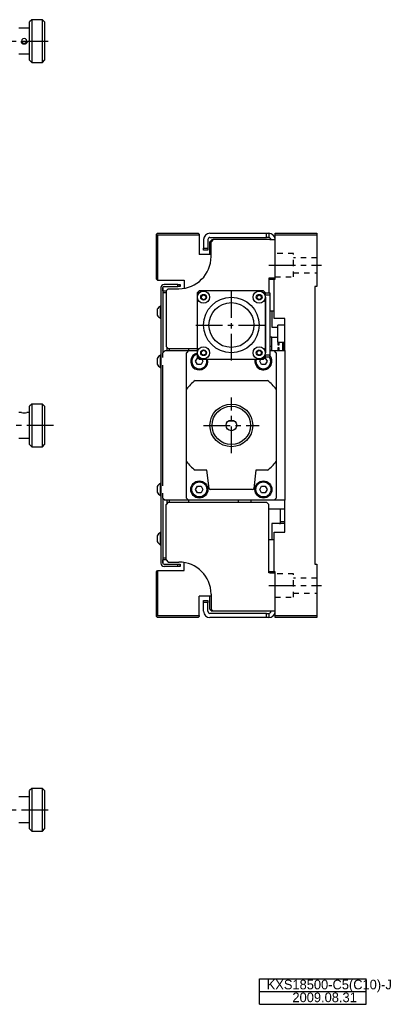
# Model space of a CAD drawing. Extents: x 91 to 1180, y 20 to 511.
# Tile 3 of 3: x 1007 to 1180, y 20 to 481. Entities that reach past the tile are written whole.
import ezdxf

# ---------------------------------------------------------------- set-up
doc = ezdxf.new("R2010")
doc.units = 0
doc.header["$LTSCALE"] = 10
doc.linetypes.add('CENTER', pattern=[2, 1.25, -0.25, 0.25, -0.25])
doc.linetypes.add('DOT', pattern=[0.5, 0.25, -0.25])
doc.layers.add('1', color=7, linetype='CONTINUOUS')
doc.styles.get("Standard").update_dxf_attribs({"font": 'FGP教科書体NT-M'})

# ---------------------------------------------------------------- blocks, each defined once
blk = doc.blocks.new('AID1')
at = {"layer": '1', "color": 7, "linetype": 'CONTINUOUS'}
for p, q in [((1119, 32), (1169, 32)), ((1119, 20), (1119, 32)), ((1169, 20), (1169, 32)), ((1119, 20), (1169, 20))]:
    blk.add_line(p, q, dxfattribs=at)
at = {"layer": '1', "color": 9, "linetype": 'CONTINUOUS'}
blk.add_line((1119, 26), (1169, 26), dxfattribs=at)

msp = doc.modelspace()

# ---------------------------------------------------------------- linework, layer by layer
at = {"layer": '1', "color": 7, "linetype": 'CONTINUOUS'}
for p, q in [((1012.501014, 480.994488), (1011.501014, 479.994488)), ((1011.501014, 470.912979), (1011.501014, 479.994488)), ((1012.501014, 480.994488), (1012.501014, 470.903923)), ((1017.501014, 480.994488), (1012.501014, 480.994488)), ((1017.501014, 460.994488), (1017.501014, 480.994488)), ((1018.501014, 479.994488), (1017.501014, 480.994488)), ((1018.501014, 479.994488), (1018.501014, 461.994488)), ((1011.501014, 476.994488), (1006.501014, 476.994488)), ((1011.501014, 461.994488), (1011.501014, 470.912979)), ((1012.501014, 470.903923), (1012.501014, 460.994488)), ((1006.501014, 464.994488), (1011.501014, 464.994488)), ((1011.501014, 461.994488), (1012.501014, 460.994488)), ((1012.501014, 460.994488), (1017.501014, 460.994488)), ((1017.501014, 460.994488), (1018.501014, 461.994488)), ((1071.372027, 381.047932), (1070.872027, 380.547932)), ((1070.872027, 380.547932), (1071.372027, 380.047932)), ((1070.872027, 359.547932), (1070.872027, 380.547932)), ((1071.372027, 381.047932), (1090.372027, 381.047932)), ((1071.372027, 380.047932), (1071.372027, 359.047932)), ((1090.872027, 380.047932), (1071.372027, 380.047932)), ((1090.872027, 380.547932), (1090.372027, 381.047932)), ((1090.872027, 380.547932), (1090.872027, 380.047932)), ((1090.872027, 380.047932), (1090.872027, 371.047932)), ((1092.872027, 378.047932), (1092.872027, 374.047932)), ((1094.872027, 378.047932), (1094.872027, 374.047932)), ((1095.872027, 381.047932), (1122.372027, 381.047932)), ((1095.872027, 379.047932), (1122.372027, 379.047932)), ((1096.872027, 378.047932), (1095.872027, 377.047932)), ((1097.372027, 378.047932), (1096.372027, 377.047932)), ((1096.872027, 378.047932), (1097.372027, 378.047932)), ((1123.872027, 378.047932), (1097.372027, 378.047932)), ((1122.372027, 379.047932), (1122.372027, 381.047932)), ((1122.372027, 381.047932), (1123.372027, 381.047932)), ((1123.372027, 379.047932), (1122.372027, 379.047932)), ((1123.372027, 381.047932), (1123.372027, 379.047932)), ((1123.872027, 378.047932), (1126.372027, 378.047932)), ((1126.372027, 381.047932), (1145.872027, 381.047932)), ((1126.372027, 380.047932), (1126.372027, 381.047932)), ((1145.872027, 380.047932), (1126.372027, 380.047932)), ((1126.372027, 359.547932), (1126.372027, 380.047932)), ((1145.872027, 381.047932), (1145.872027, 380.047932)), ((1145.872027, 380.047932), (1145.872027, 356.047932)), ((1092.872027, 374.047932), (1094.872027, 374.047932)), ((1092.872027, 373.047932), (1092.872027, 374.047932)), ((1094.872027, 374.047932), (1094.872027, 373.047932)), ((1095.872027, 371.047932), (1095.872027, 377.047932)), ((1096.372027, 370.047932), (1096.372027, 377.047932)), ((1096.372027, 371.047932), (1090.872027, 371.047932)), ((1094.872027, 373.047932), (1092.872027, 373.047932)), ((1123.872027, 360.047932), (1123.372027, 360.047932)), ((1123.372027, 360.047932), (1123.372027, 353.047932)), ((1126.372027, 360.047932), (1123.872027, 360.047932)), ((1124.872027, 360.047932), (1124.872027, 359.547932)), ((1071.372027, 359.047932), (1070.872027, 359.547932)), ((1071.372027, 359.047932), (1083.872027, 359.047932)), ((1072.872027, 355.547932), (1072.872027, 226.547932)), ((1073.872027, 355.547932), (1073.872027, 325.047932)), ((1073.872027, 354.047932), (1073.872027, 355.547932)), ((1080.872027, 357.047932), (1074.372027, 357.047932)), ((1074.372027, 356.047932), (1080.872027, 356.047932)), ((1076.372027, 355.047932), (1075.372027, 354.047932)), ((1076.372027, 355.047932), (1081.372027, 355.047932)), ((1080.872027, 356.047932), (1080.872027, 357.047932)), ((1080.872027, 357.047932), (1081.872027, 357.047932)), ((1081.872027, 356.047932), (1080.872027, 356.047932)), ((1081.872027, 357.047932), (1081.872027, 356.047932)), ((1081.872027, 356.047932), (1081.872027, 357.047932)), ((1083.872027, 359.047932), (1083.872027, 355.257733)), ((1123.372027, 359.547932), (1125.872027, 359.547932)), ((1125.872027, 341.047932), (1125.872027, 359.547932)), ((1125.872027, 359.547932), (1126.372027, 359.547932)), ((1145.872027, 356.047932), (1144.872027, 356.047932)), ((1144.872027, 356.047932), (1144.872027, 226.047932)), ((1073.872027, 354.047932), (1075.372027, 354.047932)), ((1075.372027, 353.047932), (1073.872027, 353.047932)), ((1075.372027, 354.047932), (1075.372027, 328.047932)), ((1090.872027, 354.047932), (1089.872027, 353.047932)), ((1089.872027, 353.047932), (1089.872027, 351.047932)), ((1089.872027, 351.047932), (1089.872027, 325.047932)), ((1092.872027, 354.047932), (1090.872027, 354.047932)), ((1091.872027, 351.625283), (1092.872027, 352.202633)), ((1091.872027, 350.470582), (1091.872027, 351.625283)), ((1092.872027, 349.893232), (1091.872027, 350.470582)), ((1118.872027, 354.047932), (1092.872027, 354.047932)), ((1092.872027, 352.202633), (1093.872027, 351.625283)), ((1093.872027, 350.470582), (1092.872027, 349.893232)), ((1093.872027, 351.625283), (1093.872027, 350.470582)), ((1117.872027, 351.625283), (1118.872027, 352.202633)), ((1117.872027, 350.470582), (1117.872027, 351.625283)), ((1118.872027, 349.893232), (1117.872027, 350.470582)), ((1120.872027, 354.047932), (1118.872027, 354.047932)), ((1118.872027, 352.202633), (1119.872027, 351.625283)), ((1119.872027, 350.470582), (1118.872027, 349.893232)), ((1119.872027, 351.625283), (1119.872027, 350.470582)), ((1121.872027, 353.047932), (1120.872027, 354.047932)), ((1121.872027, 353.047932), (1123.872027, 353.047932)), ((1121.872027, 352.047932), (1121.872027, 353.047932)), ((1123.872027, 352.047932), (1121.872027, 352.047932)), ((1121.872027, 325.047932), (1121.872027, 351.047932)), ((1121.872027, 351.047932), (1121.872027, 342.047932)), ((1123.872027, 353.047932), (1123.872027, 352.047932)), ((1123.872027, 352.047932), (1123.872027, 324.047932)), ((1072.622027, 346.897932), (1072.622027, 341.197932)), ((1072.872027, 346.897932), (1072.622027, 346.897932)), ((1071.222026, 345.385375), (1071.222026, 342.710489)), ((1072.622027, 341.197932), (1072.872027, 341.197932)), ((1121.872027, 342.047932), (1121.872027, 334.047932)), ((1125.872027, 344.547932), (1123.872027, 344.547932)), ((1124.872027, 344.547932), (1124.872027, 337.047932)), ((1124.872027, 337.047932), (1126.872027, 337.047932)), ((1130.872027, 341.047932), (1125.872027, 341.047932)), ((1126.872027, 337.047932), (1127.572025, 337.047932)), ((1130.872027, 338.047932), (1127.572027, 338.047932)), ((1127.572027, 337.047932), (1127.572027, 338.047932)), ((1127.572027, 331.047932), (1127.572027, 337.047932)), ((1130.872027, 326.047932), (1130.872027, 341.047932)), ((1121.872027, 334.047932), (1121.872027, 325.047932)), ((1124.872027, 332.347932), (1123.872027, 332.347932)), ((1124.872027, 326.047932), (1124.872027, 332.347932)), ((1124.872027, 332.347932), (1127.572027, 332.347932)), ((1075.372027, 328.047932), (1076.372027, 327.047932)), ((1075.872027, 326.047932), (1075.872027, 327.547932)), ((1124.872027, 328.047932), (1123.872027, 328.047932)), ((1127.572027, 330.047932), (1127.572027, 331.047932)), ((1127.572027, 330.047932), (1130.872027, 330.047932)), ((1127.722027, 329.617932), (1127.722027, 330.047932)), ((1127.722027, 329.117932), (1127.722027, 329.617932)), ((1127.722027, 328.617932), (1127.722027, 329.117932)), ((1128.022027, 328.617932), (1127.722027, 328.617932)), ((1127.722027, 327.577932), (1128.022027, 327.577932)), ((1127.722027, 327.077932), (1127.722027, 327.577932)), ((1128.022027, 330.047932), (1128.022027, 329.617932)), ((1128.022027, 329.617932), (1128.022027, 329.117932)), ((1128.022027, 329.117932), (1128.022027, 328.617932)), ((1128.022027, 327.577932), (1128.022027, 327.077932)), ((1129.772027, 330.047932), (1129.772027, 326.047932)), ((1130.472027, 326.047932), (1130.472027, 330.047932)), ((1072.622027, 323.897932), (1072.622027, 318.197932)), ((1072.872027, 323.897932), (1072.622027, 323.897932)), ((1074.872027, 326.047932), (1073.872027, 325.047932)), ((1073.872027, 322.797932), (1073.872027, 325.047932)), ((1074.872027, 326.047932), (1085.872027, 326.047932)), ((1076.372027, 327.047932), (1089.872027, 327.047932)), ((1076.872027, 326.047932), (1076.872027, 327.047932)), ((1085.872027, 326.047932), (1084.872027, 325.047932)), ((1084.872027, 308.018495), (1084.872027, 325.047932)), ((1085.872027, 327.047932), (1085.872027, 326.047932)), ((1085.872027, 326.047932), (1089.872027, 326.047932)), ((1089.872027, 325.047932), (1089.872027, 323.047932)), ((1089.872027, 323.047932), (1090.872027, 322.047932)), ((1091.872027, 325.625283), (1092.872027, 326.202633)), ((1091.872027, 324.470582), (1091.872027, 325.625283)), ((1092.872027, 323.893232), (1091.872027, 324.470582)), ((1092.872027, 326.202633), (1093.872027, 325.625283)), ((1093.872027, 324.470582), (1092.872027, 323.893232)), ((1093.872027, 325.625283), (1093.872027, 324.470582)), ((1117.872027, 325.625283), (1118.872027, 326.202633)), ((1117.872027, 324.470582), (1117.872027, 325.625283)), ((1118.872027, 323.893232), (1117.872027, 324.470582)), ((1118.872027, 326.202633), (1119.872027, 325.625283)), ((1119.872027, 324.470582), (1118.872027, 323.893232)), ((1119.872027, 325.625283), (1119.872027, 324.470582)), ((1120.872027, 322.047932), (1121.872027, 323.047932)), ((1121.872027, 324.047932), (1123.872027, 324.047932)), ((1121.872027, 323.047932), (1121.872027, 324.047932)), ((1123.872027, 323.047932), (1121.872027, 323.047932)), ((1123.872027, 326.297932), (1124.872027, 326.297932)), ((1123.872027, 326.047932), (1125.872027, 326.047932)), ((1123.872027, 324.047932), (1123.872027, 323.047932)), ((1126.872027, 325.047932), (1125.872027, 326.047932)), ((1125.872027, 326.047932), (1130.872027, 326.047932)), ((1126.872027, 325.047932), (1126.872027, 308.018495)), ((1127.722027, 326.577932), (1127.722027, 327.077932)), ((1127.722027, 326.077932), (1127.722027, 326.577932)), ((1128.022027, 326.077932), (1127.722027, 326.077932)), ((1128.022027, 327.077932), (1128.022027, 326.577932)), ((1128.022027, 326.577932), (1128.022027, 326.077932)), ((1130.872027, 326.047932), (1130.872027, 256.047932)), ((1071.222026, 322.385375), (1071.222026, 319.710489)), ((1072.622027, 318.197932), (1072.872027, 318.197932)), ((1073.872027, 262.797932), (1073.872027, 319.297932)), ((1089.139976, 321.047932), (1090.006001, 322.547932)), ((1090.006001, 319.547932), (1089.139976, 321.047932)), ((1090.006001, 322.547932), (1090.372027, 322.547932)), ((1091.738052, 319.547932), (1090.006001, 319.547932)), ((1090.872027, 322.047932), (1092.872027, 322.047932)), ((1092.604077, 321.047932), (1091.738052, 319.547932)), ((1092.026727, 322.047932), (1092.604077, 321.047932)), ((1092.872027, 322.047932), (1118.872027, 322.047932)), ((1118.872027, 322.047932), (1120.872027, 322.047932)), ((1119.139976, 321.047932), (1119.717326, 322.047932)), ((1120.006001, 319.547932), (1119.139976, 321.047932)), ((1121.738052, 319.547932), (1120.006001, 319.547932)), ((1121.372027, 322.547932), (1121.738052, 322.547932)), ((1121.738052, 322.547932), (1122.604077, 321.047932)), ((1122.604077, 321.047932), (1121.738052, 319.547932)), ((1088.901464, 312.047932), (1122.842589, 312.047932)), ((1084.872027, 274.077369), (1084.872027, 308.018495)), ((1126.872027, 308.018495), (1126.872027, 274.077369)), ((1012.501014, 301.047932), (1011.501014, 300.047932)), ((1011.501014, 300.047563), (1011.501014, 300.047932)), ((1011.501014, 282.047932), (1011.501014, 300.047563)), ((1012.501014, 301.047932), (1012.501014, 301.047522)), ((1017.501014, 301.047932), (1012.501014, 301.047932)), ((1012.501014, 301.047522), (1012.501014, 281.047932)), ((1018.501014, 300.047932), (1017.501014, 301.047932)), ((1017.501014, 281.047932), (1017.501014, 301.047932)), ((1018.501014, 300.047932), (1018.501014, 282.047932)), ((1018.501014, 300.047932), (1018.501014, 282.048301)), ((1007.752221, 297.047932), (1006.501014, 297.047932)), ((1007.752196, 297.047932), (1007.751014, 297.047686)), ((1011.501014, 297.047932), (1010.249769, 297.047932)), ((1010.251014, 297.047686), (1010.249832, 297.047932)), ((1018.501014, 293.547932), (1018.501014, 288.548035)), ((1018.501014, 293.547932), (1018.501014, 288.547932)), ((1107.372027, 293.047932), (1104.372027, 293.047932)), ((1006.501014, 285.047932), (1011.501014, 285.047932)), ((1011.501014, 282.047932), (1012.501014, 281.047932)), ((1017.501014, 281.047932), (1018.501014, 282.047932)), ((1018.501014, 282.048301), (1018.501014, 282.047932)), ((1012.501014, 281.047932), (1017.501014, 281.047932)), ((1084.872027, 257.047932), (1084.872027, 274.077369)), ((1126.872027, 274.077369), (1126.872027, 257.047932)), ((1094.372027, 270.047932), (1088.901464, 270.047932)), ((1095.423177, 261.486998), (1094.372027, 270.047932)), ((1117.372027, 270.047932), (1116.320876, 261.486998)), ((1122.842589, 270.047932), (1117.372027, 270.047932)), ((1072.622027, 263.897932), (1072.622027, 258.197932)), ((1072.872027, 263.897932), (1072.622027, 263.897932)), ((1071.222026, 262.385375), (1071.222026, 259.710489)), ((1072.622027, 258.197932), (1072.872027, 258.197932)), ((1073.872027, 257.047932), (1073.872027, 259.297932)), ((1089.139976, 261.047932), (1090.006001, 262.547932)), ((1090.006001, 259.547932), (1089.139976, 261.047932)), ((1090.006001, 262.547932), (1091.738052, 262.547932)), ((1091.738052, 259.547932), (1090.006001, 259.547932)), ((1091.738052, 262.547932), (1092.604077, 261.047932)), ((1092.604077, 261.047932), (1091.738052, 259.547932)), ((1115.824603, 261.047932), (1095.91945, 261.047932)), ((1119.139976, 261.047932), (1120.006001, 262.547932)), ((1120.006001, 259.547932), (1119.139976, 261.047932)), ((1120.006001, 262.547932), (1121.738052, 262.547932)), ((1121.738052, 259.547932), (1120.006001, 259.547932)), ((1121.738052, 262.547932), (1122.604077, 261.047932)), ((1122.604077, 261.047932), (1121.738052, 259.547932)), ((1073.872027, 257.047932), (1073.872027, 226.547932)), ((1073.872027, 257.047932), (1074.872027, 256.047932)), ((1085.872027, 256.047932), (1074.872027, 256.047932)), ((1076.372027, 255.047932), (1075.372027, 254.047932)), ((1075.372027, 228.047932), (1075.372027, 254.047932)), ((1075.872027, 254.547932), (1075.872027, 256.047932)), ((1076.372027, 255.047932), (1122.372027, 255.047932)), ((1076.872027, 255.047932), (1076.872027, 256.047932)), ((1084.872027, 257.047932), (1085.872027, 256.047932)), ((1125.872027, 256.047932), (1085.872027, 256.047932)), ((1085.872027, 256.047932), (1085.872027, 255.047932)), ((1109.072027, 256.047932), (1109.072027, 255.047932)), ((1115.072027, 255.047932), (1115.072027, 256.047932)), ((1123.372027, 254.047932), (1122.372027, 255.047932)), ((1123.372027, 222.047932), (1123.372027, 254.047932)), ((1125.872027, 256.047932), (1126.872027, 257.047932)), ((1130.872027, 256.047932), (1125.872027, 256.047932)), ((1130.872027, 241.047932), (1130.872027, 256.047932)), ((1123.372027, 252.047932), (1130.872027, 252.047932)), ((1128.872027, 246.047932), (1128.872027, 252.047932)), ((1126.872027, 245.047932), (1124.872027, 245.047932)), ((1124.872027, 245.047932), (1124.872027, 237.547932)), ((1128.372027, 245.047932), (1126.872027, 245.047932)), ((1128.372027, 245.047932), (1128.872027, 245.047932)), ((1128.872027, 246.047932), (1130.872027, 246.047932)), ((1128.872027, 245.047932), (1128.872027, 246.047932)), ((1130.872027, 245.047932), (1128.872027, 245.047932)), ((1072.622027, 240.897932), (1072.622027, 235.197932)), ((1072.872027, 240.897932), (1072.622027, 240.897932)), ((1125.872027, 222.547932), (1125.872027, 241.047932)), ((1125.872027, 241.047932), (1130.872027, 241.047932)), ((1071.222026, 239.385375), (1071.222026, 236.710489)), ((1072.622027, 235.197932), (1072.872027, 235.197932)), ((1123.372027, 237.547932), (1125.872027, 237.547932)), ((1073.872027, 229.047932), (1075.372027, 229.047932)), ((1073.872027, 226.547932), (1073.872027, 228.047932)), ((1075.372027, 228.047932), (1073.872027, 228.047932)), ((1074.372027, 226.047932), (1080.872027, 226.047932)), ((1075.372027, 228.047932), (1076.372027, 227.047932)), ((1076.372027, 227.047932), (1081.372027, 227.047932)), ((1080.872027, 225.047932), (1080.872027, 226.047932)), ((1080.872027, 226.047932), (1081.872027, 226.047932)), ((1081.872027, 226.047932), (1081.872027, 225.047932)), ((1081.872027, 225.047932), (1081.872027, 226.047932)), ((1083.872027, 223.047932), (1083.872027, 226.838132)), ((1144.872027, 226.047932), (1145.872027, 226.047932)), ((1145.872027, 226.047932), (1145.872027, 202.047932)), ((1070.872027, 222.547932), (1071.372027, 223.047932)), ((1070.872027, 201.547932), (1070.872027, 222.547932)), ((1071.372027, 223.047932), (1071.372027, 202.047932)), ((1071.372027, 223.047932), (1083.872027, 223.047932)), ((1080.872027, 225.047932), (1074.372027, 225.047932)), ((1081.872027, 225.047932), (1080.872027, 225.047932)), ((1125.872027, 222.547932), (1123.372027, 222.547932)), ((1123.872027, 222.047932), (1123.372027, 222.047932)), ((1123.872027, 222.047932), (1126.372027, 222.047932)), ((1124.872027, 222.547932), (1124.872027, 222.047932)), ((1126.372027, 222.547932), (1125.872027, 222.547932)), ((1126.372027, 202.047932), (1126.372027, 222.547932)), ((1096.372027, 211.047932), (1090.872027, 211.047932)), ((1090.872027, 202.047932), (1090.872027, 211.047932)), ((1092.872027, 209.047932), (1094.872027, 209.047932)), ((1092.872027, 208.047932), (1092.872027, 209.047932)), ((1094.872027, 208.047932), (1092.872027, 208.047932)), ((1092.872027, 204.047932), (1092.872027, 208.047932)), ((1094.872027, 209.047932), (1094.872027, 208.047932)), ((1094.872027, 204.047932), (1094.872027, 208.047932)), ((1095.872027, 205.047932), (1095.872027, 211.047932)), ((1096.372027, 212.047932), (1096.372027, 205.047932)), ((1095.872027, 205.047932), (1096.872027, 204.047932)), ((1122.372027, 203.047932), (1095.872027, 203.047932)), ((1096.372027, 205.047932), (1097.372027, 204.047932)), ((1097.372027, 204.047932), (1096.872027, 204.047932)), ((1123.872027, 204.047932), (1097.372027, 204.047932)), ((1122.372027, 201.047932), (1122.372027, 203.047932)), ((1122.372027, 203.047932), (1123.372027, 203.047932)), ((1123.372027, 203.047932), (1123.372027, 201.047932)), ((1126.372027, 204.047932), (1123.872027, 204.047932)), ((1071.372027, 202.047932), (1070.872027, 201.547932)), ((1070.872027, 201.547932), (1071.372027, 201.047932)), ((1071.372027, 202.047932), (1090.872027, 202.047932)), ((1090.372027, 201.047932), (1071.372027, 201.047932)), ((1090.372027, 201.047932), (1090.872027, 201.547932)), ((1090.872027, 202.047932), (1090.872027, 201.547932)), ((1122.372027, 201.047932), (1095.872027, 201.047932)), ((1123.372027, 201.047932), (1122.372027, 201.047932)), ((1126.372027, 202.047932), (1145.872027, 202.047932)), ((1126.372027, 201.047932), (1126.372027, 202.047932)), ((1145.872027, 201.047932), (1126.372027, 201.047932)), ((1145.872027, 202.047932), (1145.872027, 201.047932)), ((1012.501014, 121.101376), (1011.501014, 120.101376)), ((1011.501014, 102.101376), (1011.501014, 120.101376)), ((1012.501014, 121.101376), (1012.501014, 101.101376)), ((1017.501014, 121.101376), (1012.501014, 121.101376)), ((1017.501014, 111.01081), (1017.501014, 121.101376)), ((1018.501014, 120.101376), (1017.501014, 121.101376)), ((1018.501014, 120.101376), (1018.501014, 111.019867)), ((1011.501014, 117.101376), (1006.501014, 117.101376)), ((1017.501014, 101.101376), (1017.501014, 111.01081)), ((1018.501014, 111.019867), (1018.501014, 102.101376)), ((1006.501014, 105.101376), (1011.501014, 105.101376)), ((1011.501014, 102.101376), (1012.501014, 101.101376)), ((1017.501014, 101.101376), (1018.501014, 102.101376)), ((1012.501014, 101.101376), (1017.501014, 101.101376))]:
    msp.add_line(p, q, dxfattribs=at)
at = {"layer": '1', "color": 4, "linetype": 'CENTER'}
for p, q in [((207.751014, 470.994488), (1022.751014, 470.994488)), ((1123.372027, 366.047932), (1147.972027, 366.047932)), ((1105.872027, 321.447932), (1105.872027, 354.647932)), ((1089.272027, 338.047932), (1122.472027, 338.047932)), ((1105.872027, 278.047932), (1105.872027, 304.047932)), ((1022.751014, 291.047932), (207.751014, 291.047932)), ((1092.872027, 291.047932), (1118.872027, 291.047932)), ((1123.372027, 216.047932), (1147.972027, 216.047932)), ((207.751014, 111.101376), (1022.751014, 111.101376))]:
    msp.add_line(p, q, dxfattribs=at)
at = {"layer": '1', "color": 4, "linetype": 'DOT'}
for p, q in [((1134.872027, 371.547932), (1126.372027, 371.547932)), ((1134.872027, 366.047932), (1134.872027, 371.547932)), ((1145.872027, 369.547932), (1134.872027, 369.547932)), ((1134.872027, 360.547932), (1134.872027, 366.047932)), ((1126.372027, 360.547932), (1134.872027, 360.547932)), ((1134.872027, 362.547932), (1145.872027, 362.547932)), ((1134.872027, 221.547932), (1126.372027, 221.547932)), ((1134.872027, 216.047932), (1134.872027, 221.547932)), ((1145.872027, 219.547932), (1134.872027, 219.547932)), ((1134.872027, 210.547932), (1134.872027, 216.047932)), ((1134.872027, 212.547932), (1145.872027, 212.547932)), ((1126.372027, 210.547932), (1134.872027, 210.547932))]:
    msp.add_line(p, q, dxfattribs=at)
at = {"layer": '1', "color": 7, "linetype": 'CONTINUOUS', "const_width": 1}
msp.add_lwpolyline([(1007.751014, 470.971846), (1007.757395, 470.845745), (1007.779263, 470.707746), (1007.816999, 470.571397), (1007.870258, 470.439576), (1007.937766, 470.315401), (1008.020283, 470.197968, 0.183096), (1008.780756, 469.744388), (1008.928881, 469.727004), (1009.030452, 469.725277), (1009.133561, 469.731943), (1009.273413, 469.754817), (1009.404236, 469.791413), (1009.531393, 469.842447), (1009.655952, 469.909361), (1009.773201, 469.990742, 0.183637), (1010.2307, 470.747516), (1010.248134, 470.887053), (1010.251014, 470.971847)], format="xyb", dxfattribs=at)
at = {"layer": '1', "color": 7, "linetype": 'CONTINUOUS'}
for centre, radius in [((1092.872027, 351.047932), 2.85), ((1092.872027, 351.047932), 1.337443), ((1105.872027, 338.047932), 13), ((1118.872027, 351.047932), 2.85), ((1118.872027, 351.047932), 1.337443), ((1105.872027, 338.047932), 10.5), ((1092.872027, 325.047932), 2.85), ((1118.872027, 325.047932), 2.85), ((1092.872027, 325.047932), 1.337443), ((1118.872027, 325.047932), 1.337443), ((1105.872027, 291.047932), 10), ((1105.872027, 291.047932), 9), ((1105.872027, 291.047932), 2.5), ((1090.872027, 261.047932), 4), ((1090.872027, 261.047932), 3.5), ((1120.872027, 261.047932), 4), ((1120.872027, 261.047932), 3.5)]:
    msp.add_circle(centre, radius, dxfattribs=at)
for centre, radius, start, end in [((1009.001014, 470.94128), 1.250001, 359.948157, 180.051782), ((1009.001014, 470.941393), 1.250001, 180.05694, 359.943), ((1095.872027, 378.047932), 3, 90, 180), ((1095.872027, 378.047932), 1, 90, 180), ((1123.372027, 378.047932), 3, 360, 90), ((1123.372027, 378.047932), 1, 0, 90), ((1081.372027, 370.047932), 15, 270, 360), ((1074.372027, 355.547932), 1.5, 90, 180), ((1074.372027, 355.547932), 0.5, 90, 180), ((1092.872027, 351.047932), 3, 90, 180), ((1118.872027, 351.047932), 3, 360, 90), ((1074.184077, 344.047932), 3.25, 118.726605, 155.699584), ((1074.184077, 344.047932), 3.25, 204.300416, 241.273395), ((1074.184076, 321.047932), 3.25, 118.726605, 155.699584), ((1090.872027, 321.047932), 4, 104.438148, 14.477512), ((1090.872027, 321.047932), 3.5, 106.60155, 16.60155), ((1092.872027, 325.047932), 3, 180, 270), ((1120.872027, 321.047932), 4, 165.522488, 41.409622), ((1120.872027, 321.047932), 3.5, 163.39845, 34.849905), ((1118.872027, 325.047932), 3, 270, 360), ((1074.184076, 321.047932), 3.25, 204.300416, 241.273395), ((1105.872027, 291.047932), 27, 128.942441, 141.057559), ((1105.872027, 291.047932), 27, 38.942441, 51.057559), ((1009.001014, 302.44052), 5.535807, 256.949918, 283.050082), ((1009.001014, 303.455273), 6.527906, 258.971074, 281.028926), ((1105.872027, 291.047932), 27, 218.942441, 231.057559), ((1105.872027, 291.047932), 27, 308.942441, 321.057559), ((1074.184076, 261.047932), 3.25, 118.726605, 155.699584), ((1074.184076, 261.047932), 3.25, 204.300416, 241.273395), ((1095.91945, 261.547932), 0.5, 187, 270), ((1115.824603, 261.547932), 0.5, 270, 353), ((1074.184077, 238.047932), 3.25, 118.726605, 155.699584), ((1074.184077, 238.047932), 3.25, 204.300416, 241.273395), ((1074.372027, 226.547932), 1.5, 180, 270), ((1074.372027, 226.547932), 0.5, 180, 270), ((1081.372027, 212.047932), 15, 360, 90), ((1095.872027, 204.047932), 3, 180, 270), ((1095.872027, 204.047932), 1, 180, 270), ((1123.372027, 204.047932), 1, 270, 360), ((1123.372027, 204.047932), 3, 270, 360)]:
    msp.add_arc(centre, radius, start, end, dxfattribs=at)

# ---------------------------------------------------------------- block references
at = {"layer": '1'}
msp.add_blockref('AID1', (0, 0), dxfattribs=at)

# ---------------------------------------------------------------- texts
at = {"layer": '1', "color": 7}
for s, p in [('KXS18500-C5(C10)-J', (1122.4, 27)), ('2009.08.31', (1134.43125, 20.996875))]:
    msp.add_text(s, height=4.5, dxfattribs=at).set_placement(p)

doc.saveas('drawing.dxf')
